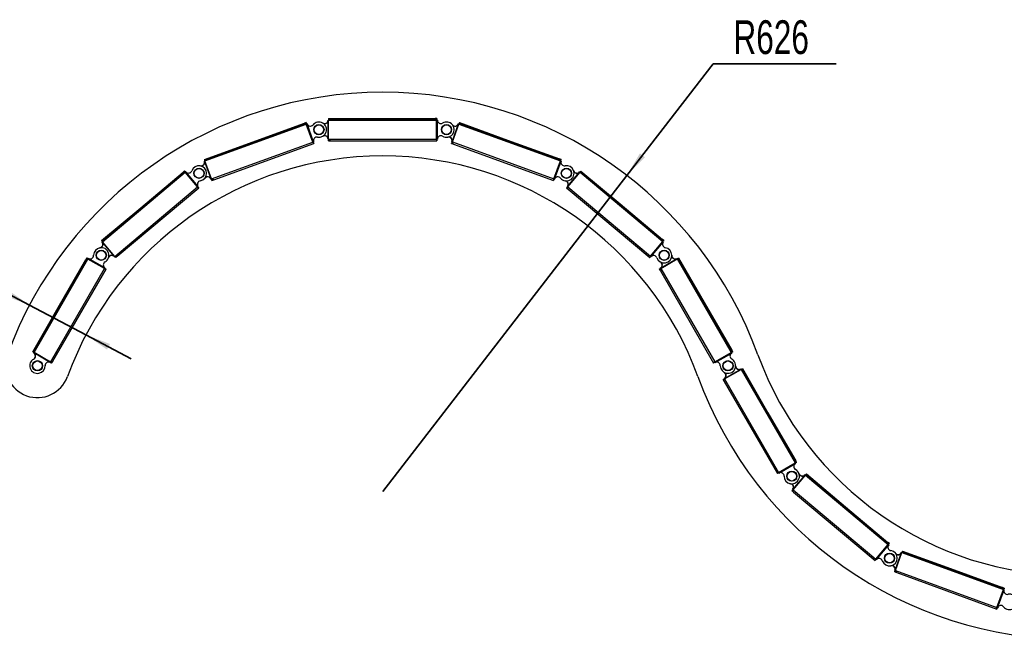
# Model space of a CAD drawing. Header units: millimetres. Extents: x 5 to 415, y 2 to 292.
# Tile 2 of 82: x 74 to 151, y 62 to 110. Entities that reach past the tile are written whole.
import ezdxf

# ---------------------------------------------------------------- set-up
doc = ezdxf.new("R2010")
doc.units = ezdxf.units.MM
doc.layers.add('CONTORNI', color=7, linetype='Continuous', lineweight=35)
doc.styles.add('SLDTEXTSTYLE1', font='TXT', dxfattribs={"width": 0.7})
doc.dimstyles.new('SLDDIMSTYLE1', dxfattribs={"dimtxt": 3.351389, "dimasz": 2, "dimexe": 0, "dimexo": 0.0625, "dimgap": 0.837847, "dimtad": 1, "dimdec": 1, "dimlfac": 20, "dimrnd": 1e-09, "dimzin": 12, "dimdsep": 46, "dimtxsty": 'SLDTEXTSTYLE1', "dimsah": 1, "dimcen": 0.09, "dimadec": 0, "dimazin": 3, "dimtfac": 1, "dimtdec": 1, "dimtmove": 0, "dimatfit": 0, "dimfxl": 0, "dimfrac": 2, "dimtolj": 1, "dimtzin": 12, "dimarcsym": 0})
doc.dimstyles.new('SLDDIMSTYLE2', dxfattribs={"dimtxt": 3.351389, "dimasz": 2, "dimexe": 0, "dimexo": 0.0625, "dimgap": 0.837847, "dimtad": 0, "dimtih": 1, "dimtoh": 1, "dimdec": 1, "dimlfac": 20, "dimrnd": 1e-09, "dimzin": 12, "dimdsep": 46, "dimtxsty": 'SLDTEXTSTYLE1', "dimsah": 1, "dimcen": 0, "dimadec": 0, "dimazin": 3, "dimtfac": 1, "dimtdec": 1, "dimtofl": 0, "dimtmove": 0, "dimatfit": 3, "dimfxl": 0, "dimfrac": 2, "dimtolj": 1, "dimtzin": 12, "dimarcsym": 0})

# ---------------------------------------------------------------- blocks, each defined once
blk = doc.blocks.new('_D_2')
at = {"layer": 'CONTORNI', "color": 7}
for p, q in [((74.894, 87.759), (71.357, 89.627)), ((74.894, 87.759), (79.316, 85.425)), ((79.316, 85.425), (82.853, 83.558))]:
    blk.add_line(p, q, dxfattribs=at)
for points in [[(74.894, 87.759), (73.242, 88.914), (73.009, 88.472)], [(79.316, 85.425), (80.968, 84.27), (81.201, 84.712)]]:
    blk.add_solid(points, dxfattribs=at)
at = {"layer": 'CONTORNI', "color": 7, "insert": (69.954, 94.224), "char_height": 2.6458, "attachment_point": 1, "rotation": 332.16903, "style": 'SLDTEXTSTYLE1'}
blk.add_mtext('100', dxfattribs=at)
blk = doc.blocks.new('_D_3')
at = {"layer": 'CONTORNI', "color": 7}
for p, q in [((121.709, 97.916), (128.473, 106.671)), ((128.473, 106.671), (138.106, 106.671)), ((102.574, 73.146), (121.709, 97.916))]:
    blk.add_line(p, q, dxfattribs=at)
blk.add_solid([(121.709, 97.916), (123.13, 99.346), (122.734, 99.652)], dxfattribs=at)
at = {"layer": 'CONTORNI', "color": 7, "insert": (130.06, 110.082), "char_height": 2.6458, "attachment_point": 1, "style": 'SLDTEXTSTYLE1'}
blk.add_mtext('R626', dxfattribs=at)

msp = doc.modelspace()

# ---------------------------------------------------------------- linework, layer by layer
at = {"color": 7, "linetype": 'Continuous', "lineweight": 25}
for p, q in [((88.6379, 99.0556), (96.5863, 101.9479)), ((92.3557, 100.5362), (96.4325, 102.0197)), ((92.3763, 100.4798), (96.453, 101.9633)), ((96.5734, 102.0709), (96.4325, 102.0197)), ((96.453, 101.9633), (96.4325, 102.0197)), ((96.5939, 102.0146), (96.5579, 102.0015)), ((96.5734, 102.0709), (96.5939, 102.0146)), ((96.6426, 101.9684), (96.5863, 101.9479)), ((97.0992, 100.5383), (96.5863, 101.9479)), ((97.1556, 100.5589), (96.6426, 101.9684)), ((98.2915, 102.2591), (98.3078, 102.2591)), ((98.2915, 102.1613), (98.2915, 102.2591)), ((98.3076, 102.2591), (98.3076, 102.249)), ((98.3376, 102.2591), (98.3076, 102.2591)), ((98.3076, 100.7692), (98.3076, 102.249)), ((98.3215, 102.2591), (98.3435, 102.2966)), ((98.3376, 102.3791), (98.3376, 102.3191)), ((98.3376, 102.3791), (102.3376, 102.3791)), ((98.3376, 102.3191), (102.3376, 102.3191)), ((98.3376, 102.2591), (106.7958, 102.2591)), ((98.3376, 100.7591), (98.3376, 102.2591)), ((102.3376, 102.3791), (102.3376, 102.3191)), ((102.3376, 102.3791), (106.6758, 102.3791)), ((102.3376, 102.3191), (106.6758, 102.3191)), ((106.6758, 102.3191), (106.6758, 102.3791)), ((106.8258, 102.3791), (106.6758, 102.3791)), ((106.8258, 102.3191), (106.7875, 102.3191)), ((106.7958, 100.7591), (106.7958, 102.2591)), ((106.8558, 102.2591), (106.7958, 102.2591)), ((106.8258, 102.3791), (106.8258, 102.3191)), ((106.8558, 100.7591), (106.8558, 102.2591)), ((108.0103, 100.5628), (108.5164, 101.9535)), ((108.0351, 100.5431), (108.548, 101.9527)), ((108.4713, 101.8765), (108.5047, 101.9684)), ((108.5047, 101.9684), (108.52, 101.9629)), ((108.5198, 101.9629), (108.5164, 101.9535)), ((108.548, 101.9527), (108.5198, 101.9629)), ((108.5329, 101.9582), (108.5664, 101.9859)), ((108.548, 101.9527), (116.4964, 99.0604)), ((108.589, 102.0655), (108.5685, 102.0091)), ((108.5685, 102.0091), (112.3274, 100.6413)), ((108.589, 102.0655), (112.3479, 100.6977)), ((88.5969, 99.1684), (92.3557, 100.5362)), ((88.6174, 99.112), (92.3763, 100.4798)), ((89.1508, 97.6461), (97.0992, 100.5383)), ((89.3328, 97.5846), (97.1684, 100.4358)), ((92.3557, 100.5362), (92.3763, 100.4798)), ((97.0992, 100.5383), (97.1556, 100.5589)), ((97.1479, 100.4922), (97.1684, 100.4358)), ((98.2915, 100.7591), (98.2915, 100.8569)), ((98.3076, 100.7591), (98.2915, 100.7591)), ((98.3076, 100.7692), (98.3076, 100.7591)), ((98.3076, 100.7591), (98.3376, 100.7591)), ((98.3215, 100.6391), (98.3215, 100.6991)), ((98.3215, 100.6991), (98.3376, 100.6991)), ((98.3215, 100.6391), (98.3376, 100.6391)), ((98.3376, 100.7591), (106.7958, 100.7591)), ((98.3376, 100.6991), (98.3376, 100.6391)), ((98.3376, 100.6391), (98.4876, 100.6391)), ((98.4876, 100.6391), (106.8258, 100.6391)), ((106.7958, 100.7591), (106.8558, 100.7591)), ((106.8258, 100.6991), (106.8258, 100.6391)), ((107.9789, 100.4358), (107.9995, 100.4922)), ((107.9789, 100.4358), (107.994, 100.4303)), ((107.9918, 100.5589), (108.0252, 100.6508)), ((108.0069, 100.5534), (107.9918, 100.5589)), ((108.0146, 100.4867), (107.994, 100.4303)), ((107.994, 100.4303), (108.135, 100.379)), ((107.9995, 100.4922), (108.0146, 100.4867)), ((108.0103, 100.5628), (108.0069, 100.5534)), ((108.0069, 100.5534), (108.0351, 100.5431)), ((108.0351, 100.5431), (115.9834, 97.6508)), ((108.135, 100.379), (115.9706, 97.5278)), ((112.3479, 100.6977), (112.3274, 100.6413)), ((112.3274, 100.6413), (116.4041, 99.1578)), ((112.3479, 100.6977), (116.4246, 99.2142)), ((88.5946, 99.0399), (88.6099, 99.0455)), ((88.628, 98.948), (88.5946, 99.0399)), ((88.5969, 99.1684), (88.6174, 99.112)), ((88.6379, 99.0556), (88.6097, 99.0454)), ((88.6097, 99.0454), (88.6132, 99.0359)), ((89.1192, 97.6453), (88.6132, 99.0359)), ((88.6228, 99.0501), (88.6307, 99.0929)), ((89.1508, 97.6461), (88.6379, 99.0556)), ((115.9834, 97.6508), (116.4964, 99.0604)), ((116.0398, 97.6303), (116.5527, 99.0399)), ((116.4041, 99.1578), (116.4246, 99.2142)), ((116.5656, 99.1629), (116.4246, 99.2142)), ((116.5527, 99.0399), (116.4964, 99.0604)), ((116.5451, 99.1065), (116.509, 99.1196)), ((116.5656, 99.1629), (116.5451, 99.1065)), ((80.6183, 92.7285), (87.0985, 98.1643)), ((83.6058, 95.3911), (86.9295, 98.1791)), ((83.6444, 95.3451), (86.968, 98.1332)), ((87.0444, 98.2755), (86.9295, 98.1791)), ((86.968, 98.1332), (86.9295, 98.1791)), ((87.0444, 98.2755), (87.083, 98.2296)), ((87.083, 98.2296), (87.0536, 98.2049)), ((87.1445, 98.2029), (87.0985, 98.1643)), ((88.0626, 97.0151), (87.0985, 98.1643)), ((88.1085, 97.0537), (87.1445, 98.2029)), ((117.0576, 97.0511), (118.0087, 98.1848)), ((117.0741, 97.0241), (118.0381, 98.1733)), ((117.94, 98.128), (118.0028, 98.2029)), ((118.0028, 98.2029), (118.0153, 98.1924)), ((118.0151, 98.1926), (118.0087, 98.1848)), ((118.0381, 98.1733), (118.0151, 98.1926)), ((118.0258, 98.1836), (118.0668, 98.1982)), ((118.0381, 98.1733), (124.5183, 92.7374)), ((118.1153, 98.2652), (118.0767, 98.2192)), ((118.0767, 98.2192), (121.1413, 95.6486)), ((118.1153, 98.2652), (121.1798, 95.6945)), ((89.1075, 97.6303), (89.0741, 97.7222)), ((89.123, 97.6359), (89.1075, 97.6303)), ((89.1192, 97.6453), (89.1226, 97.6358)), ((89.1226, 97.6358), (89.1508, 97.6461)), ((89.1562, 97.5842), (89.1713, 97.5897)), ((89.1768, 97.5278), (89.1562, 97.5842)), ((89.1713, 97.5897), (89.1919, 97.5333)), ((89.1768, 97.5278), (89.1919, 97.5333)), ((89.1919, 97.5333), (89.3328, 97.5846)), ((115.9911, 97.5842), (115.9706, 97.5278)), ((115.9834, 97.6508), (116.0398, 97.6303)), ((81.5824, 91.5792), (88.0626, 97.0151)), ((81.7744, 91.5837), (88.1627, 96.9425)), ((88.0626, 97.0151), (88.1085, 97.0537)), ((88.1241, 96.9884), (88.1627, 96.9425)), ((116.9847, 96.9425), (117.0232, 96.9884)), ((116.9847, 96.9425), (116.997, 96.9321)), ((117.0356, 96.9781), (116.997, 96.9321)), ((116.997, 96.9321), (117.1119, 96.8357)), ((117.0232, 96.9884), (117.0356, 96.9781)), ((117.0388, 97.0537), (117.1017, 97.1286)), ((117.0511, 97.0433), (117.0388, 97.0537)), ((117.0576, 97.0511), (117.0511, 97.0433)), ((117.0511, 97.0433), (117.0741, 97.0241)), ((117.0741, 97.0241), (123.5543, 91.5882)), ((117.1119, 96.8357), (123.5002, 91.477)), ((121.1798, 95.6945), (121.1413, 95.6486)), ((121.1798, 95.6945), (124.5035, 92.9065)), ((80.5412, 92.8204), (83.6058, 95.3911)), ((80.5798, 92.7744), (83.6444, 95.3451)), ((83.6058, 95.3911), (83.6444, 95.3451)), ((121.1413, 95.6486), (124.465, 92.8605)), ((80.5412, 92.8204), (80.5798, 92.7744)), ((80.583, 92.6988), (80.5955, 92.7093)), ((80.6459, 92.6239), (80.583, 92.6988)), ((80.6183, 92.7285), (80.5954, 92.7092)), ((80.5954, 92.7092), (80.6018, 92.7015)), ((80.606, 92.7181), (80.5988, 92.761)), ((81.5529, 91.5677), (80.6018, 92.7015)), ((81.5824, 91.5792), (80.6183, 92.7285)), ((123.5543, 91.5882), (124.5183, 92.7374)), ((123.6003, 91.5496), (124.5643, 92.6988)), ((124.465, 92.8605), (124.5035, 92.9065)), ((124.6184, 92.8101), (124.505, 92.9052)), ((124.5643, 92.6988), (124.5183, 92.7374)), ((124.5799, 92.7641), (124.5505, 92.7887)), ((124.6184, 92.8101), (124.5799, 92.7641)), ((75.2458, 84.0404), (79.4766, 91.3645)), ((77.1427, 87.5641), (79.3126, 91.3206)), ((77.1946, 87.5341), (79.3646, 91.2906)), ((79.3877, 91.4505), (79.3126, 91.3206)), ((79.3646, 91.2906), (79.3126, 91.3206)), ((79.3877, 91.4505), (79.4396, 91.4205)), ((79.4396, 91.4205), (79.4204, 91.3873)), ((79.5066, 91.4165), (79.4766, 91.3645)), ((80.7754, 90.6142), (79.4766, 91.3645)), ((80.8054, 90.6662), (79.5066, 91.4165)), ((81.5471, 91.5496), (81.4842, 91.6246)), ((81.5596, 91.5602), (81.5471, 91.5496)), ((81.5529, 91.5677), (81.5594, 91.56)), ((81.5594, 91.56), (81.5824, 91.5792)), ((81.6086, 91.5229), (81.6209, 91.5333)), ((81.6472, 91.477), (81.6086, 91.5229)), ((81.6209, 91.5333), (81.6595, 91.4873)), ((81.6472, 91.477), (81.6595, 91.4873)), ((81.6595, 91.4873), (81.7744, 91.5837)), ((123.5387, 91.5229), (123.5002, 91.477)), ((123.5543, 91.5882), (123.6003, 91.5496)), ((124.3587, 90.6573), (125.6401, 91.3975)), ((124.3649, 90.6263), (125.6638, 91.3766)), ((125.5561, 91.3675), (125.6408, 91.4165)), ((125.6488, 91.4025), (125.6401, 91.3975)), ((125.6408, 91.4165), (125.6489, 91.4023)), ((125.6638, 91.3766), (125.6488, 91.4025)), ((125.6558, 91.3905), (125.6993, 91.3902)), ((125.6638, 91.3766), (129.8946, 84.0525)), ((125.7677, 91.4366), (125.7158, 91.4066)), ((125.7158, 91.4066), (127.7166, 87.9429)), ((125.7677, 91.4366), (127.7685, 87.9729)), ((76.5447, 83.2901), (80.7754, 90.6142)), ((76.7236, 83.36), (80.8944, 90.5802)), ((80.7754, 90.6142), (80.8054, 90.6662)), ((80.8424, 90.6102), (80.8944, 90.5802)), ((124.253, 90.5802), (124.3049, 90.6102)), ((124.253, 90.5802), (124.261, 90.5662)), ((124.313, 90.5963), (124.261, 90.5662)), ((124.261, 90.5662), (124.3361, 90.4364)), ((124.3049, 90.6102), (124.313, 90.5963)), ((124.3361, 90.4364), (128.5068, 83.2162)), ((124.3419, 90.6662), (124.4266, 90.7151)), ((124.3499, 90.6522), (124.3419, 90.6662)), ((124.3587, 90.6573), (124.3499, 90.6522)), ((124.3499, 90.6522), (124.3649, 90.6263)), ((124.3649, 90.6263), (128.5957, 83.3022)), ((127.7685, 87.9729), (127.7166, 87.9429)), ((127.7685, 87.9729), (129.9385, 84.2164)), ((75.1419, 84.1004), (77.1427, 87.5641)), ((75.1938, 84.0704), (77.1946, 87.5341)), ((77.1427, 87.5641), (77.1946, 87.5341)), ((127.7166, 87.9429), (129.8865, 84.1864)), ((129.8865, 84.1864), (129.9385, 84.2164)), ((130.0135, 84.0865), (129.9385, 84.2164)), ((75.1419, 84.1004), (75.1938, 84.0704)), ((75.2378, 84.0265), (75.2163, 84.0643)), ((75.2228, 84.0005), (75.2309, 84.0146)), ((75.3074, 83.9516), (75.2228, 84.0005)), ((75.2458, 84.0404), (75.2308, 84.0144)), ((75.2308, 84.0144), (75.2395, 84.0094)), ((76.5209, 83.2692), (75.2395, 84.0094)), ((76.5447, 83.2901), (75.2458, 84.0404)), ((76.6486, 83.2301), (76.7236, 83.36)), ((128.5957, 83.3022), (129.8946, 84.0525)), ((128.6257, 83.2502), (129.9246, 84.0005)), ((129.9246, 84.0005), (129.8946, 84.0525)), ((129.9615, 84.0565), (129.9424, 84.0897)), ((130.0135, 84.0865), (129.9615, 84.0565)), ((76.5216, 83.2502), (76.4369, 83.2991)), ((76.5209, 83.2692), (76.5297, 83.2641)), ((76.5298, 83.2644), (76.5216, 83.2502)), ((76.5297, 83.2641), (76.5447, 83.2901)), ((76.5886, 83.2462), (76.5966, 83.2601)), ((76.6405, 83.2162), (76.5886, 83.2462)), ((76.5966, 83.2601), (76.6486, 83.2301)), ((76.6405, 83.2162), (76.6486, 83.2301)), ((128.5588, 83.2462), (128.5068, 83.2162)), ((128.5957, 83.3022), (128.6257, 83.2502)), ((129.3606, 81.9982), (130.642, 82.7384)), ((129.3669, 81.9671), (130.6658, 82.7174)), ((130.558, 82.7084), (130.6427, 82.7573)), ((130.6508, 82.7434), (130.642, 82.7384)), ((130.6427, 82.7573), (130.6509, 82.7432)), ((130.6658, 82.7174), (130.6508, 82.7434)), ((130.6577, 82.7314), (130.7012, 82.731)), ((130.6658, 82.7174), (134.8965, 75.3933)), ((130.7697, 82.7775), (130.7177, 82.7474)), ((130.7177, 82.7474), (132.7185, 79.2838)), ((130.7697, 82.7775), (132.7705, 79.3138)), ((129.255, 81.921), (129.3069, 81.951)), ((129.255, 81.921), (129.263, 81.9071)), ((129.3149, 81.9371), (129.263, 81.9071)), ((129.263, 81.9071), (129.338, 81.7772)), ((129.3069, 81.951), (129.3149, 81.9371)), ((129.3439, 82.007), (129.4286, 82.056)), ((129.3519, 81.9931), (129.3439, 82.007)), ((129.3606, 81.9982), (129.3519, 81.9931)), ((129.3519, 81.9931), (129.3669, 81.9671)), ((129.3669, 81.9671), (133.5977, 74.6431)), ((129.338, 81.7772), (133.5088, 74.5571)), ((132.7705, 79.3138), (132.7185, 79.2838)), ((132.7185, 79.2838), (134.8885, 75.5273)), ((132.7705, 79.3138), (134.9404, 75.5573)), ((133.5977, 74.6431), (134.8965, 75.3933)), ((133.6277, 74.5911), (134.9266, 75.3414)), ((134.8885, 75.5273), (134.9404, 75.5573)), ((134.9266, 75.3414), (134.8965, 75.3933)), ((135.0155, 75.4274), (134.9414, 75.5556)), ((134.9635, 75.3974), (134.9443, 75.4306)), ((135.0155, 75.4274), (134.9635, 75.3974)), ((133.5607, 74.5871), (133.5088, 74.5571)), ((133.5977, 74.6431), (133.6277, 74.5911)), ((134.7229, 73.3061), (135.674, 74.4399)), ((134.7394, 73.2791), (135.7035, 74.4283)), ((135.6053, 74.383), (135.6682, 74.4579)), ((135.6682, 74.4579), (135.6806, 74.4474)), ((135.6805, 74.4476), (135.674, 74.4399)), ((135.7035, 74.4283), (135.6805, 74.4476)), ((135.6911, 74.4386), (135.7321, 74.4532)), ((135.7035, 74.4283), (142.1837, 68.9924)), ((135.7806, 74.5202), (135.742, 74.4743)), ((135.742, 74.4743), (138.8066, 71.9036)), ((135.7806, 74.5202), (138.8451, 71.9496)), ((134.7041, 73.3087), (134.767, 73.3836)), ((134.65, 73.1975), (134.6886, 73.2435)), ((134.65, 73.1975), (134.6623, 73.1872)), ((134.7009, 73.2331), (134.6623, 73.1872)), ((134.6623, 73.1872), (134.7772, 73.0908)), ((134.6886, 73.2435), (134.7009, 73.2331)), ((134.7165, 73.2984), (134.7041, 73.3087)), ((134.7229, 73.3061), (134.7165, 73.2984)), ((134.7165, 73.2984), (134.7394, 73.2791)), ((134.7394, 73.2791), (141.2196, 67.8432)), ((134.7772, 73.0908), (141.1655, 67.732)), ((138.8451, 71.9496), (138.8066, 71.9036)), ((138.8066, 71.9036), (142.1303, 69.1155)), ((138.8451, 71.9496), (142.1688, 69.1615)), ((141.2196, 67.8432), (142.1837, 68.9924)), ((141.2656, 67.8047), (142.2296, 68.9539)), ((142.1303, 69.1155), (142.1688, 69.1615)), ((142.2838, 69.0651), (142.1688, 69.1615)), ((142.2296, 68.9539), (142.1837, 68.9924)), ((142.2452, 69.0191), (142.2158, 69.0438)), ((142.2838, 69.0651), (142.2452, 69.0191)), ((142.7343, 66.9716), (143.2403, 68.3623)), ((142.759, 66.9519), (143.2719, 68.3615)), ((143.1952, 68.2853), (143.2286, 68.3773)), ((143.2286, 68.3773), (143.244, 68.3717)), ((143.2437, 68.3718), (143.2403, 68.3623)), ((143.2719, 68.3615), (143.2437, 68.3718)), ((143.2568, 68.367), (143.2903, 68.3947)), ((143.2719, 68.3615), (151.2203, 65.4692)), ((143.313, 68.4743), (143.2924, 68.4179)), ((143.2924, 68.4179), (147.0513, 67.0501)), ((143.313, 68.4743), (147.0718, 67.1065)), ((141.2041, 67.778), (141.1655, 67.732)), ((141.2196, 67.8432), (141.2656, 67.8047)), ((142.7029, 66.8446), (142.7234, 66.901)), ((142.7029, 66.8446), (142.718, 66.8392)), ((142.7157, 66.9677), (142.7492, 67.0596)), ((142.7311, 66.9621), (142.7157, 66.9677)), ((142.7385, 66.8955), (142.718, 66.8392)), ((142.718, 66.8392), (142.8589, 66.7879)), ((142.7234, 66.901), (142.7385, 66.8955)), ((142.7343, 66.9716), (142.7308, 66.9622)), ((142.7308, 66.9622), (142.759, 66.9519)), ((142.759, 66.9519), (150.7074, 64.0596)), ((142.8589, 66.7879), (150.6945, 63.9366)), ((147.0718, 67.1065), (147.0513, 67.0501)), ((147.0513, 67.0501), (151.128, 65.5666)), ((147.0718, 67.1065), (151.1485, 65.623)), ((151.128, 65.5666), (151.1485, 65.623)), ((151.2895, 65.5717), (151.1485, 65.623)), ((150.7074, 64.0596), (151.2203, 65.4692)), ((150.7637, 64.0391), (151.2767, 65.4487)), ((151.2767, 65.4487), (151.2203, 65.4692)), ((151.269, 65.5153), (151.233, 65.5284)), ((151.2895, 65.5717), (151.269, 65.5153)), ((150.7074, 64.0596), (150.7637, 64.0391)), ((150.715, 63.993), (150.6945, 63.9366))]:
    msp.add_line(p, q, dxfattribs=at)
for centre, radius in [((97.5737, 101.5091), 0.4), ((97.5737, 101.5091), 0.375), ((107.5737, 101.5091), 0.4), ((107.5737, 101.5091), 0.375), ((88.1765, 98.0896), 0.4), ((88.1765, 98.0896), 0.375), ((116.9709, 98.0896), 0.4), ((116.9709, 98.0896), 0.375), ((80.5151, 91.6629), 0.4), ((80.5151, 91.6629), 0.375), ((124.6323, 91.6629), 0.4), ((124.6323, 91.6629), 0.375), ((75.5131, 83.0038), 0.4), ((75.5131, 83.0038), 0.375), ((129.6342, 83.0038), 0.4), ((129.6342, 83.0038), 0.375), ((134.6362, 74.3447), 0.4), ((134.6362, 74.3447), 0.375), ((142.2976, 67.9179), 0.4), ((142.2976, 67.9179), 0.375)]:
    msp.add_circle(centre, radius, dxfattribs=at)
for centre, radius, start, end in [((102.5737, 73.1465), 31.3, 20.015096, 159.984904), ((96.8994, 102.0668), 0.275, 200.96194, 320.403709), ((97.5737, 101.5091), 0.6, 259.587665, 140.403709), ((98.0166, 102.2638), 0.275, 239.591978, 359.033747), ((98.0326, 102.2541), 0.275, 238.362976, 358.950833), ((107.1308, 102.2638), 0.275, 180.966253, 300.408022), ((107.5737, 101.5091), 0.6, 239.591978, 120.408022), ((108.2479, 102.0668), 0.275, 219.596291, 339.03806), ((108.2597, 102.0522), 0.275, 218.367289, 338.955146), ((97.4155, 100.6485), 0.275, 79.587665, 199.029434), ((98.0166, 100.7545), 0.275, 0.966253, 120.408022), ((98.0326, 100.7642), 0.275, 1.049167, 121.637024), ((107.1308, 100.7545), 0.275, 59.591978, 179.033747), ((107.7318, 100.6485), 0.275, 340.970566, 100.412335), ((107.7502, 100.6521), 0.275, 341.05348, 101.641337), ((102.5737, 73.1465), 26.3, 20.015096, 159.984904), ((88.3346, 98.9502), 0.275, 259.587665, 19.029434), ((88.3531, 98.9466), 0.275, 258.358663, 18.94652), ((116.8127, 98.9502), 0.275, 160.970566, 280.412335), ((87.3522, 98.3832), 0.275, 220.957627, 340.399396), ((88.1765, 98.0896), 0.6, 279.583352, 160.399396), ((116.9709, 98.0896), 0.6, 219.596291, 100.412335), ((117.7952, 98.3832), 0.275, 199.600604, 319.042373), ((117.8013, 98.3654), 0.275, 198.371602, 318.959459), ((88.3222, 97.2268), 0.275, 99.583352, 219.025121), ((88.8507, 97.5319), 0.275, 20.96194, 140.403709), ((88.8625, 97.5465), 0.275, 21.044854, 141.632711), ((116.2966, 97.5319), 0.275, 39.596291, 159.03806), ((116.8252, 97.2268), 0.275, 320.974879, 80.416648), ((116.8437, 97.2239), 0.275, 321.057793, 81.64565), ((80.3694, 92.5257), 0.275, 279.583352, 39.025121), ((80.3879, 92.5286), 0.275, 278.35435, 38.942207), ((124.7779, 92.5257), 0.275, 140.974879, 260.416648), ((80.5151, 91.6629), 0.6, 299.579039, 180.395083), ((124.6323, 91.6629), 0.6, 199.600604, 80.416648), ((79.6401, 91.6569), 0.275, 240.953314, 0.395083), ((80.947, 90.9019), 0.275, 119.579039, 239.020808), ((81.3394, 91.3694), 0.275, 40.957627, 160.399396), ((81.3455, 91.3871), 0.275, 41.040541, 161.628398), ((123.808, 91.3694), 0.275, 19.600604, 139.042373), ((124.2003, 90.9019), 0.275, 300.979192, 60.420961), ((124.2168, 90.8928), 0.275, 301.062106, 61.649963), ((125.5069, 91.6381), 0.275, 178.375915, 298.963772), ((125.5072, 91.6569), 0.275, 179.604917, 299.046686), ((75.5131, 83.0038), 2.5, 159.984904, 339.984904), ((75.5131, 83.0038), 0.6, 118.350037, 1.624085), ((75.0812, 83.7647), 0.275, 299.579039, 59.020808), ((75.0976, 83.7738), 0.275, 298.350037, 58.937894), ((129.6342, 83.0038), 0.6, 179.604917, 60.420961), ((130.0661, 83.7647), 0.275, 120.979192, 240.420961), ((156.6948, 92.8611), 26.3, 200.015096, 339.984904), ((76.3878, 83.0286), 0.275, 61.036228, 181.624085), ((76.3881, 83.0098), 0.275, 60.953314, 180.395083), ((128.7592, 83.0098), 0.275, 359.604917, 119.046686), ((130.5089, 82.979), 0.275, 178.375915, 298.963772), ((130.5092, 82.9977), 0.275, 179.604917, 299.046686), ((156.6948, 92.8611), 31.3, 200.015096, 339.984904), ((129.2023, 82.2428), 0.275, 300.979192, 60.420961), ((129.2187, 82.2337), 0.275, 301.062106, 61.649963), ((134.6362, 74.3447), 0.6, 179.604917, 60.420961), ((135.0681, 75.1056), 0.275, 120.979192, 240.420961), ((133.7612, 74.3507), 0.275, 359.604917, 119.046686), ((135.4605, 74.6382), 0.275, 199.600604, 319.042373), ((135.4666, 74.6204), 0.275, 198.371602, 318.959459), ((134.4905, 73.4819), 0.275, 320.974879, 80.416648), ((134.509, 73.4789), 0.275, 321.057793, 81.64565), ((142.4433, 68.7807), 0.275, 140.974879, 260.416648), ((142.2976, 67.9179), 0.6, 199.600604, 80.416648), ((142.9718, 68.4756), 0.275, 219.596291, 339.03806), ((142.9836, 68.461), 0.275, 218.367289, 338.955146), ((141.4733, 67.6244), 0.275, 19.600604, 139.042373), ((142.4557, 67.0573), 0.275, 340.970566, 100.412335), ((142.4742, 67.0609), 0.275, 341.05348, 101.641337), ((151.6948, 64.4984), 0.6, 219.596291, 100.412335), ((151.5366, 65.359), 0.275, 160.970566, 280.412335), ((151.0205, 63.9407), 0.275, 39.596291, 159.03806)]:
    msp.add_arc(centre, radius, start, end, dxfattribs=at)
for points, knots in [([(96.6144, 101.9582), (96.6014, 101.9699), (96.5754, 101.9933), (96.5287, 102.0179), (96.4791, 102.0304), (96.4484, 102.0233), (96.4325, 102.0197)], [0, 0, 0, 0, 0.2453754, 0.4909149, 0.7364551, 1, 1, 1, 1]), ([(96.5863, 101.9479), (96.5731, 101.9538), (96.5467, 101.9657), (96.5014, 101.9733), (96.47, 101.9692), (96.4546, 101.9638), (96.453, 101.9633)], [0, 0, 0, 0, 0.3201967, 0.6410914, 0.961986, 1, 1, 1, 1]), ([(96.6144, 101.9582), (96.6102, 101.9643), (96.6017, 101.9765), (96.5943, 101.9938), (96.5912, 102.0072), (96.592, 102.0133), (96.5935, 102.0143), (96.5939, 102.0146)], [0, 0, 0, 0, 0.2289275, 0.457855, 0.686699, 0.9155428, 1, 1, 1, 1]), ([(98.3376, 102.3191), (98.3389, 102.3184), (98.3415, 102.3169), (98.3441, 102.3051), (98.344, 102.2881), (98.3413, 102.2716), (98.3384, 102.2618), (98.3376, 102.2591)], [0, 0, 0, 0, 0.2289275, 0.457855, 0.686699, 0.9155428, 1, 1, 1, 1]), ([(106.8258, 102.2591), (106.8176, 102.2745), (106.8011, 102.3054), (106.7657, 102.3446), (106.7233, 102.3732), (106.692, 102.3771), (106.6758, 102.3791)], [0, 0, 0, 0, 0.2453754, 0.4909149, 0.7364551, 1, 1, 1, 1]), ([(106.7958, 102.2591), (106.7855, 102.2692), (106.7647, 102.2893), (106.7248, 102.312), (106.6939, 102.3189), (106.6776, 102.3191), (106.6758, 102.3191)], [0, 0, 0, 0, 0.32019668, 0.6410914, 0.96198601, 1, 1, 1, 1]), ([(106.8258, 102.2591), (106.8239, 102.2663), (106.8201, 102.2807), (106.8191, 102.2995), (106.8207, 102.3131), (106.8236, 102.3186), (106.8253, 102.319), (106.8258, 102.3191)], [0, 0, 0, 0, 0.2289275, 0.457855, 0.686699, 0.9155428, 1, 1, 1, 1]), ([(108.5685, 102.0091), (108.5695, 102.0079), (108.5714, 102.0056), (108.5698, 101.9937), (108.5639, 101.9777), (108.5557, 101.9631), (108.5497, 101.9549), (108.548, 101.9527)], [0, 0, 0, 0, 0.2289275, 0.457855, 0.686699, 0.9155428, 1, 1, 1, 1]), ([(97.0992, 100.5383), (97.1025, 100.5249), (97.109, 100.4981), (97.1254, 100.4653), (97.1432, 100.4429), (97.1583, 100.434), (97.1657, 100.4354), (97.1684, 100.4358)], [0, 0, 0, 0, 0.21829734, 0.43660611, 0.65491491, 0.8732236, 1, 1, 1, 1]), ([(97.1274, 100.5486), (97.128, 100.5412), (97.1294, 100.5264), (97.1348, 100.5083), (97.141, 100.4961), (97.1456, 100.4919), (97.1474, 100.4922), (97.1479, 100.4922)], [0, 0, 0, 0, 0.2289275, 0.457855, 0.686699, 0.9155428, 1, 1, 1, 1]), ([(98.3215, 100.7591), (98.3234, 100.7519), (98.3273, 100.7375), (98.3283, 100.7187), (98.3266, 100.7051), (98.3238, 100.6996), (98.322, 100.6992), (98.3215, 100.6991)], [0, 0, 0, 0, 0.2289275, 0.457855, 0.686699, 0.9155428, 1, 1, 1, 1]), ([(98.4876, 100.6391), (98.4725, 100.6409), (98.4424, 100.6443), (98.4007, 100.6711), (98.3637, 100.7105), (98.3465, 100.7425), (98.3376, 100.7591)], [0, 0, 0, 0, 0.2453754, 0.4909149, 0.7364551, 1, 1, 1, 1]), ([(98.3376, 100.6991), (98.3389, 100.6999), (98.3415, 100.7014), (98.3441, 100.7131), (98.344, 100.7301), (98.3413, 100.7467), (98.3384, 100.7565), (98.3376, 100.7591)], [0, 0, 0, 0, 0.2289275, 0.457855, 0.686699, 0.9155428, 1, 1, 1, 1]), ([(98.3376, 100.6391), (98.3423, 100.6405), (98.3517, 100.6432), (98.3629, 100.6649), (98.3694, 100.6876), (98.3696, 100.704), (98.3696, 100.7074)], [0, 0, 0, 0, 0.3061691, 0.6123543, 0.9185396, 1, 1, 1, 1]), ([(106.7958, 100.7591), (106.7943, 100.7454), (106.7913, 100.718), (106.7955, 100.6816), (106.8046, 100.6544), (106.8158, 100.6409), (106.8231, 100.6396), (106.8258, 100.6391)], [0, 0, 0, 0, 0.2182973, 0.4366061, 0.6549149, 0.8732236, 1, 1, 1, 1]), ([(106.8258, 100.7591), (106.8239, 100.7519), (106.8201, 100.7375), (106.8191, 100.7187), (106.8207, 100.7051), (106.8236, 100.6996), (106.8253, 100.6992), (106.8258, 100.6991)], [0, 0, 0, 0, 0.2289275, 0.457855, 0.686699, 0.9155428, 1, 1, 1, 1]), ([(107.994, 100.4303), (107.9989, 100.43), (108.0087, 100.4293), (108.0267, 100.4459), (108.0406, 100.465), (108.0463, 100.4804), (108.0475, 100.4836)], [0, 0, 0, 0, 0.3061691, 0.6123543, 0.9185396, 1, 1, 1, 1]), ([(108.02, 100.5486), (108.0193, 100.5412), (108.018, 100.5264), (108.0125, 100.5083), (108.0063, 100.4961), (108.0018, 100.4919), (107.9999, 100.4922), (107.9995, 100.4922)], [0, 0, 0, 0, 0.2289275, 0.457855, 0.686699, 0.9155428, 1, 1, 1, 1]), ([(108.0146, 100.4867), (108.0161, 100.487), (108.019, 100.4875), (108.0254, 100.4977), (108.0312, 100.5137), (108.0343, 100.5301), (108.0349, 100.5404), (108.0351, 100.5431)], [0, 0, 0, 0, 0.2289275, 0.457855, 0.686699, 0.9155428, 1, 1, 1, 1]), ([(108.135, 100.379), (108.1214, 100.3858), (108.0943, 100.3994), (108.0643, 100.4388), (108.043, 100.4885), (108.0378, 100.5245), (108.0351, 100.5431)], [0, 0, 0, 0, 0.2453754, 0.4909149, 0.7364551, 1, 1, 1, 1]), ([(88.6174, 99.112), (88.6189, 99.1118), (88.6218, 99.1112), (88.6282, 99.1011), (88.634, 99.0851), (88.6371, 99.0686), (88.6377, 99.0584), (88.6379, 99.0556)], [0, 0, 0, 0, 0.2289275, 0.457855, 0.686699, 0.9155428, 1, 1, 1, 1]), ([(116.4964, 99.0604), (116.4901, 99.0734), (116.4775, 99.0994), (116.4477, 99.1344), (116.421, 99.1514), (116.4057, 99.1572), (116.4041, 99.1578)], [0, 0, 0, 0, 0.3201967, 0.6410914, 0.961986, 1, 1, 1, 1]), ([(116.5246, 99.0501), (116.5221, 99.0675), (116.5172, 99.1021), (116.4972, 99.1511), (116.4673, 99.1924), (116.4392, 99.2068), (116.4246, 99.2142)], [0, 0, 0, 0, 0.2453754, 0.4909149, 0.7364551, 1, 1, 1, 1]), ([(116.5246, 99.0501), (116.5252, 99.0576), (116.5265, 99.0724), (116.532, 99.0904), (116.5382, 99.1026), (116.5428, 99.1068), (116.5446, 99.1066), (116.5451, 99.1065)], [0, 0, 0, 0, 0.2289275, 0.457855, 0.686699, 0.9155428, 1, 1, 1, 1]), ([(87.1215, 98.1836), (87.1053, 98.1901), (87.0729, 98.2032), (87.0205, 98.2104), (86.9697, 98.2052), (86.9432, 98.188), (86.9295, 98.1791)], [0, 0, 0, 0, 0.2453754, 0.4909149, 0.7364551, 1, 1, 1, 1]), ([(87.0985, 98.1643), (87.0841, 98.1654), (87.0553, 98.1675), (87.0101, 98.1592), (86.982, 98.1446), (86.9694, 98.1343), (86.968, 98.1332)], [0, 0, 0, 0, 0.3201967, 0.6410914, 0.961986, 1, 1, 1, 1]), ([(87.1215, 98.1836), (87.1154, 98.1879), (87.1033, 98.1965), (87.0904, 98.2102), (87.0829, 98.2217), (87.0816, 98.2277), (87.0827, 98.2292), (87.083, 98.2296)], [0, 0, 0, 0, 0.2289275, 0.457855, 0.686699, 0.9155428, 1, 1, 1, 1]), ([(118.0767, 98.2192), (118.0772, 98.2178), (118.0782, 98.215), (118.0727, 98.2044), (118.0617, 98.1914), (118.049, 98.1804), (118.0404, 98.1748), (118.0381, 98.1733)], [0, 0, 0, 0, 0.2289275, 0.457855, 0.686699, 0.9155428, 1, 1, 1, 1]), ([(89.1357, 97.6406), (89.14, 97.6345), (89.1485, 97.6222), (89.1559, 97.6049), (89.159, 97.5916), (89.1582, 97.5854), (89.1566, 97.5844), (89.1562, 97.5842)], [0, 0, 0, 0, 0.2289275, 0.457855, 0.686699, 0.9155428, 1, 1, 1, 1]), ([(89.1713, 97.5897), (89.1723, 97.5908), (89.1742, 97.5931), (89.1726, 97.605), (89.1667, 97.621), (89.1586, 97.6356), (89.1525, 97.6438), (89.1508, 97.6461)], [0, 0, 0, 0, 0.2289275, 0.457855, 0.686699, 0.9155428, 1, 1, 1, 1]), ([(89.3328, 97.5846), (89.3181, 97.5811), (89.2885, 97.574), (89.2402, 97.5849), (89.192, 97.6093), (89.1649, 97.6335), (89.1508, 97.6461)], [0, 0, 0, 0, 0.2453754, 0.4909149, 0.7364551, 1, 1, 1, 1]), ([(89.1919, 97.5333), (89.1958, 97.5362), (89.2037, 97.5419), (89.2069, 97.5662), (89.2052, 97.5897), (89.1997, 97.6052), (89.1986, 97.6084)], [0, 0, 0, 0, 0.3061691, 0.6123543, 0.9185396, 1, 1, 1, 1]), ([(115.9834, 97.6508), (115.9773, 97.6384), (115.9651, 97.6137), (115.9566, 97.5781), (115.9559, 97.5494), (115.9617, 97.5329), (115.9682, 97.5292), (115.9706, 97.5278)], [0, 0, 0, 0, 0.2182973, 0.4366061, 0.6549149, 0.8732236, 1, 1, 1, 1]), ([(116.0116, 97.6406), (116.0074, 97.6345), (115.9989, 97.6222), (115.9915, 97.6049), (115.9884, 97.5916), (115.9892, 97.5854), (115.9907, 97.5844), (115.9911, 97.5842)], [0, 0, 0, 0, 0.2289275, 0.457855, 0.686699, 0.9155428, 1, 1, 1, 1]), ([(88.0626, 97.0151), (88.0702, 97.0036), (88.0856, 96.9807), (88.1121, 96.9555), (88.1366, 96.9405), (88.1538, 96.9373), (88.1603, 96.9411), (88.1627, 96.9425)], [0, 0, 0, 0, 0.21829734, 0.43660611, 0.65491491, 0.8732236, 1, 1, 1, 1]), ([(88.0855, 97.0344), (88.0887, 97.0277), (88.095, 97.0142), (88.1063, 96.9991), (88.1163, 96.9898), (88.122, 96.9874), (88.1237, 96.9882), (88.1241, 96.9884)], [0, 0, 0, 0, 0.2289275, 0.457855, 0.686699, 0.9155428, 1, 1, 1, 1]), ([(116.997, 96.9321), (117.0015, 96.9301), (117.0104, 96.9262), (117.033, 96.9356), (117.0526, 96.9488), (117.0632, 96.9613), (117.0654, 96.9639)], [0, 0, 0, 0, 0.3061691, 0.6123543, 0.9185396, 1, 1, 1, 1]), ([(117.0618, 97.0344), (117.0587, 97.0277), (117.0523, 97.0142), (117.041, 96.9991), (117.031, 96.9898), (117.0253, 96.9874), (117.0237, 96.9882), (117.0232, 96.9884)], [0, 0, 0, 0, 0.2289275, 0.457855, 0.686699, 0.9155428, 1, 1, 1, 1]), ([(117.0356, 96.9781), (117.0371, 96.9778), (117.04, 96.9773), (117.0495, 96.9847), (117.0604, 96.9978), (117.069, 97.0122), (117.073, 97.0215), (117.0741, 97.0241)], [0, 0, 0, 0, 0.2289275, 0.457855, 0.686699, 0.9155428, 1, 1, 1, 1]), ([(117.1119, 96.8357), (117.1015, 96.8467), (117.0806, 96.8688), (117.0659, 96.9161), (117.0629, 96.97), (117.0703, 97.0056), (117.0741, 97.0241)], [0, 0, 0, 0, 0.2453754, 0.4909149, 0.7364551, 1, 1, 1, 1]), ([(80.5798, 92.7744), (80.5813, 92.7747), (80.5842, 92.7752), (80.5937, 92.7679), (80.6046, 92.7548), (80.6132, 92.7404), (80.6173, 92.731), (80.6183, 92.7285)], [0, 0, 0, 0, 0.2289275, 0.457855, 0.686699, 0.9155428, 1, 1, 1, 1]), ([(124.5183, 92.7374), (124.5169, 92.7518), (124.5139, 92.7805), (124.4979, 92.8236), (124.4786, 92.8487), (124.4663, 92.8594), (124.465, 92.8605)], [0, 0, 0, 0, 0.3201967, 0.6410914, 0.961986, 1, 1, 1, 1]), ([(124.5413, 92.7181), (124.5449, 92.7352), (124.5522, 92.7695), (124.5502, 92.8223), (124.5361, 92.8714), (124.5146, 92.8945), (124.5035, 92.9065)], [0, 0, 0, 0, 0.2453754, 0.4909149, 0.7364551, 1, 1, 1, 1]), ([(124.5413, 92.7181), (124.5445, 92.7249), (124.5508, 92.7383), (124.5621, 92.7534), (124.5721, 92.7628), (124.5778, 92.7652), (124.5794, 92.7643), (124.5799, 92.7641)], [0, 0, 0, 0, 0.2289275, 0.457855, 0.686699, 0.9155428, 1, 1, 1, 1]), ([(79.4916, 91.3905), (79.4741, 91.3911), (79.4391, 91.3923), (79.3874, 91.3811), (79.3415, 91.3588), (79.3225, 91.3336), (79.3126, 91.3206)], [0, 0, 0, 0, 0.2453754, 0.4909149, 0.7364551, 1, 1, 1, 1]), ([(79.4766, 91.3645), (79.4627, 91.3606), (79.4349, 91.3527), (79.3952, 91.3294), (79.3738, 91.3061), (79.3655, 91.2921), (79.3646, 91.2906)], [0, 0, 0, 0, 0.3201967, 0.6410914, 0.961986, 1, 1, 1, 1]), ([(79.4916, 91.3905), (79.4844, 91.3924), (79.47, 91.3963), (79.4532, 91.4048), (79.4423, 91.4131), (79.4389, 91.4183), (79.4395, 91.42), (79.4396, 91.4205)], [0, 0, 0, 0, 0.2289275, 0.457855, 0.686699, 0.9155428, 1, 1, 1, 1]), ([(81.57, 91.5689), (81.5761, 91.5646), (81.5883, 91.5561), (81.6012, 91.5423), (81.6086, 91.5308), (81.61, 91.5248), (81.6089, 91.5233), (81.6086, 91.5229)], [0, 0, 0, 0, 0.2289275, 0.457855, 0.686699, 0.9155428, 1, 1, 1, 1]), ([(81.7744, 91.5837), (81.7617, 91.5754), (81.7364, 91.5586), (81.6872, 91.5524), (81.6336, 91.5588), (81.5998, 91.5723), (81.5824, 91.5792)], [0, 0, 0, 0, 0.2453754, 0.4909149, 0.7364551, 1, 1, 1, 1]), ([(81.6209, 91.5333), (81.6214, 91.5347), (81.6225, 91.5375), (81.6169, 91.5481), (81.6059, 91.5611), (81.5932, 91.5721), (81.5847, 91.5777), (81.5824, 91.5792)], [0, 0, 0, 0, 0.2289275, 0.457855, 0.686699, 0.9155428, 1, 1, 1, 1]), ([(81.6595, 91.4873), (81.6622, 91.4914), (81.6677, 91.4995), (81.6623, 91.5233), (81.6527, 91.5449), (81.6423, 91.5575), (81.6401, 91.5602)], [0, 0, 0, 0, 0.3061691, 0.6123543, 0.9185396, 1, 1, 1, 1]), ([(123.5543, 91.5882), (123.5444, 91.5786), (123.5244, 91.5596), (123.5042, 91.529), (123.4937, 91.5023), (123.4936, 91.4848), (123.4984, 91.4791), (123.5002, 91.477)], [0, 0, 0, 0, 0.2182973, 0.4366061, 0.6549149, 0.8732236, 1, 1, 1, 1]), ([(123.5773, 91.5689), (123.5712, 91.5646), (123.559, 91.5561), (123.5462, 91.5423), (123.5387, 91.5308), (123.5373, 91.5248), (123.5385, 91.5233), (123.5387, 91.5229)], [0, 0, 0, 0, 0.2289275, 0.457855, 0.686699, 0.9155428, 1, 1, 1, 1]), ([(125.7158, 91.4066), (125.7158, 91.4051), (125.7158, 91.402), (125.7069, 91.394), (125.6921, 91.3855), (125.6764, 91.3796), (125.6665, 91.3772), (125.6638, 91.3766)], [0, 0, 0, 0, 0.2289275, 0.457855, 0.686699, 0.9155428, 1, 1, 1, 1]), ([(80.7754, 90.6142), (80.7866, 90.606), (80.8088, 90.5897), (80.8424, 90.5751), (80.8705, 90.5694), (80.8878, 90.5723), (80.8926, 90.5781), (80.8944, 90.5802)], [0, 0, 0, 0, 0.2182973, 0.4366061, 0.6549149, 0.8732236, 1, 1, 1, 1]), ([(80.7904, 90.6402), (80.7957, 90.6349), (80.8063, 90.6244), (80.8221, 90.6141), (80.8346, 90.6088), (80.8408, 90.6085), (80.8421, 90.6098), (80.8424, 90.6102)], [0, 0, 0, 0, 0.2289275, 0.457855, 0.686699, 0.9155428, 1, 1, 1, 1]), ([(124.261, 90.5662), (124.2646, 90.5628), (124.2716, 90.556), (124.296, 90.5572), (124.3189, 90.5629), (124.3332, 90.571), (124.3362, 90.5727)], [0, 0, 0, 0, 0.3061691, 0.6123543, 0.9185396, 1, 1, 1, 1]), ([(124.3569, 90.6402), (124.3516, 90.6349), (124.3411, 90.6244), (124.3253, 90.6141), (124.3127, 90.6088), (124.3065, 90.6085), (124.3053, 90.6098), (124.3049, 90.6102)], [0, 0, 0, 0, 0.2289275, 0.457855, 0.686699, 0.9155428, 1, 1, 1, 1]), ([(124.313, 90.5963), (124.3143, 90.5955), (124.3169, 90.594), (124.3283, 90.5976), (124.343, 90.6062), (124.356, 90.6168), (124.3631, 90.6243), (124.3649, 90.6263)], [0, 0, 0, 0, 0.2289275, 0.457855, 0.686699, 0.9155428, 1, 1, 1, 1]), ([(124.3361, 90.4364), (124.33, 90.4503), (124.3179, 90.4781), (124.3203, 90.5276), (124.3359, 90.5793), (124.355, 90.6102), (124.3649, 90.6263)], [0, 0, 0, 0, 0.2453754, 0.4909149, 0.7364551, 1, 1, 1, 1]), ([(129.8946, 84.0525), (129.8981, 84.0665), (129.9052, 84.0945), (129.9048, 84.1404), (129.8953, 84.1706), (129.8874, 84.1849), (129.8865, 84.1864)], [0, 0, 0, 0, 0.3201967, 0.6410914, 0.961986, 1, 1, 1, 1]), ([(129.9096, 84.0265), (129.9188, 84.0413), (129.9373, 84.071), (129.9535, 84.1214), (129.9572, 84.1723), (129.9448, 84.2014), (129.9385, 84.2164)], [0, 0, 0, 0, 0.2453754, 0.4909149, 0.7364551, 1, 1, 1, 1]), ([(75.1938, 84.0704), (75.1952, 84.0712), (75.1978, 84.0727), (75.2092, 84.069), (75.2239, 84.0604), (75.2369, 84.0498), (75.2439, 84.0424), (75.2458, 84.0404)], [0, 0, 0, 0, 0.2289275, 0.457855, 0.686699, 0.9155428, 1, 1, 1, 1]), ([(76.7236, 83.36), (76.7146, 83.3478), (76.6965, 83.3234), (76.6524, 83.3007), (76.5998, 83.2884), (76.5635, 83.2895), (76.5447, 83.2901)], [0, 0, 0, 0, 0.2453754, 0.4909149, 0.7364551, 1, 1, 1, 1]), ([(129.9096, 84.0265), (129.9149, 84.0317), (129.9254, 84.0423), (129.9412, 84.0526), (129.9538, 84.0579), (129.96, 84.0582), (129.9612, 84.0569), (129.9615, 84.0565)], [0, 0, 0, 0, 0.2289275, 0.457855, 0.686699, 0.9155428, 1, 1, 1, 1]), ([(76.5366, 83.2762), (76.5438, 83.2743), (76.5582, 83.2704), (76.575, 83.2618), (76.5859, 83.2536), (76.5893, 83.2484), (76.5887, 83.2467), (76.5886, 83.2462)], [0, 0, 0, 0, 0.2289275, 0.457855, 0.686699, 0.9155428, 1, 1, 1, 1]), ([(76.5966, 83.2601), (76.5966, 83.2616), (76.5966, 83.2646), (76.5877, 83.2727), (76.573, 83.2812), (76.5573, 83.2871), (76.5473, 83.2895), (76.5447, 83.2901)], [0, 0, 0, 0, 0.2289275, 0.457855, 0.686699, 0.9155428, 1, 1, 1, 1]), ([(76.6486, 83.2301), (76.6498, 83.2348), (76.6521, 83.2443), (76.639, 83.2649), (76.6225, 83.2819), (76.6084, 83.2902), (76.6054, 83.292)], [0, 0, 0, 0, 0.3061691, 0.6123543, 0.9185396, 1, 1, 1, 1]), ([(128.5957, 83.3022), (128.5831, 83.2966), (128.5578, 83.2855), (128.5284, 83.2637), (128.5094, 83.2422), (128.5033, 83.2258), (128.5059, 83.2188), (128.5068, 83.2162)], [0, 0, 0, 0, 0.2182973, 0.4366061, 0.6549149, 0.8732236, 1, 1, 1, 1]), ([(128.6107, 83.2762), (128.6035, 83.2743), (128.5892, 83.2704), (128.5724, 83.2618), (128.5614, 83.2536), (128.5581, 83.2484), (128.5586, 83.2467), (128.5588, 83.2462)], [0, 0, 0, 0, 0.2289275, 0.457855, 0.686699, 0.9155428, 1, 1, 1, 1]), ([(130.7177, 82.7474), (130.7177, 82.7459), (130.7177, 82.7429), (130.7089, 82.7349), (130.6941, 82.7264), (130.6784, 82.7204), (130.6685, 82.7181), (130.6658, 82.7174)], [0, 0, 0, 0, 0.2289275, 0.457855, 0.686699, 0.9155428, 1, 1, 1, 1]), ([(129.263, 81.9071), (129.2665, 81.9037), (129.2736, 81.8969), (129.298, 81.8981), (129.3209, 81.9038), (129.3351, 81.9119), (129.3381, 81.9136)], [0, 0, 0, 0, 0.3061691, 0.6123543, 0.9185396, 1, 1, 1, 1]), ([(129.3589, 81.9811), (129.3536, 81.9758), (129.343, 81.9653), (129.3272, 81.955), (129.3147, 81.9496), (129.3085, 81.9493), (129.3072, 81.9507), (129.3069, 81.951)], [0, 0, 0, 0, 0.2289275, 0.457855, 0.686699, 0.9155428, 1, 1, 1, 1]), ([(129.3149, 81.9371), (129.3163, 81.9364), (129.3189, 81.9349), (129.3303, 81.9385), (129.345, 81.9471), (129.358, 81.9577), (129.365, 81.9651), (129.3669, 81.9671)], [0, 0, 0, 0, 0.2289275, 0.457855, 0.686699, 0.9155428, 1, 1, 1, 1]), ([(129.338, 81.7772), (129.332, 81.7912), (129.3199, 81.819), (129.3222, 81.8685), (129.3379, 81.9202), (129.357, 81.9511), (129.3669, 81.9671)], [0, 0, 0, 0, 0.2453754, 0.4909149, 0.7364551, 1, 1, 1, 1]), ([(134.8965, 75.3933), (134.9001, 75.4073), (134.9071, 75.4354), (134.9068, 75.4813), (134.8973, 75.5115), (134.8893, 75.5258), (134.8885, 75.5273)], [0, 0, 0, 0, 0.3201967, 0.6410914, 0.961986, 1, 1, 1, 1]), ([(134.9115, 75.3674), (134.9208, 75.3822), (134.9393, 75.4119), (134.9555, 75.4622), (134.9591, 75.5132), (134.9468, 75.5422), (134.9404, 75.5573)], [0, 0, 0, 0, 0.2453754, 0.4909149, 0.7364551, 1, 1, 1, 1]), ([(134.9115, 75.3674), (134.9168, 75.3726), (134.9274, 75.3831), (134.9432, 75.3934), (134.9557, 75.3988), (134.9619, 75.3991), (134.9632, 75.3977), (134.9635, 75.3974)], [0, 0, 0, 0, 0.2289275, 0.457855, 0.686699, 0.9155428, 1, 1, 1, 1]), ([(133.5977, 74.6431), (133.585, 74.6375), (133.5598, 74.6264), (133.5303, 74.6046), (133.5114, 74.5831), (133.5053, 74.5666), (133.5078, 74.5596), (133.5088, 74.5571)], [0, 0, 0, 0, 0.2182973, 0.4366061, 0.6549149, 0.8732236, 1, 1, 1, 1]), ([(133.6127, 74.6171), (133.6055, 74.6151), (133.5911, 74.6112), (133.5743, 74.6027), (133.5634, 74.5945), (133.56, 74.5893), (133.5606, 74.5875), (133.5607, 74.5871)], [0, 0, 0, 0, 0.2289275, 0.457855, 0.686699, 0.9155428, 1, 1, 1, 1]), ([(135.742, 74.4743), (135.7425, 74.4729), (135.7436, 74.47), (135.738, 74.4594), (135.727, 74.4464), (135.7143, 74.4355), (135.7058, 74.4298), (135.7035, 74.4283)], [0, 0, 0, 0, 0.2289275, 0.457855, 0.686699, 0.9155428, 1, 1, 1, 1]), ([(134.6623, 73.1872), (134.6668, 73.1852), (134.6757, 73.1812), (134.6983, 73.1906), (134.7179, 73.2038), (134.7285, 73.2163), (134.7307, 73.2189)], [0, 0, 0, 0, 0.3061691, 0.6123543, 0.9185396, 1, 1, 1, 1]), ([(134.7271, 73.2894), (134.724, 73.2827), (134.7177, 73.2692), (134.7063, 73.2541), (134.6963, 73.2448), (134.6906, 73.2424), (134.689, 73.2432), (134.6886, 73.2435)], [0, 0, 0, 0, 0.2289275, 0.457855, 0.686699, 0.9155428, 1, 1, 1, 1]), ([(134.7009, 73.2331), (134.7024, 73.2329), (134.7053, 73.2323), (134.7148, 73.2397), (134.7257, 73.2528), (134.7343, 73.2672), (134.7384, 73.2766), (134.7394, 73.2791)], [0, 0, 0, 0, 0.2289275, 0.457855, 0.686699, 0.9155428, 1, 1, 1, 1]), ([(134.7772, 73.0908), (134.7668, 73.1018), (134.7459, 73.1238), (134.7312, 73.1711), (134.7282, 73.225), (134.7356, 73.2607), (134.7394, 73.2791)], [0, 0, 0, 0, 0.2453754, 0.4909149, 0.7364551, 1, 1, 1, 1]), ([(142.1837, 68.9924), (142.1822, 69.0068), (142.1792, 69.0356), (142.1632, 69.0786), (142.144, 69.1037), (142.1316, 69.1144), (142.1303, 69.1155)], [0, 0, 0, 0, 0.3201967, 0.6410914, 0.961986, 1, 1, 1, 1]), ([(142.2066, 68.9732), (142.2103, 68.9903), (142.2175, 69.0245), (142.2155, 69.0773), (142.2015, 69.1265), (142.18, 69.1495), (142.1688, 69.1615)], [0, 0, 0, 0, 0.2453754, 0.4909149, 0.7364551, 1, 1, 1, 1]), ([(142.2066, 68.9732), (142.2098, 68.9799), (142.2161, 68.9934), (142.2274, 69.0085), (142.2374, 69.0178), (142.2431, 69.0202), (142.2448, 69.0194), (142.2452, 69.0191)], [0, 0, 0, 0, 0.2289275, 0.457855, 0.686699, 0.9155428, 1, 1, 1, 1]), ([(143.2924, 68.4179), (143.2934, 68.4167), (143.2954, 68.4144), (143.2937, 68.4025), (143.2878, 68.3865), (143.2797, 68.3719), (143.2736, 68.3637), (143.2719, 68.3615)], [0, 0, 0, 0, 0.2289275, 0.457855, 0.686699, 0.9155428, 1, 1, 1, 1]), ([(141.2196, 67.8432), (141.2097, 67.8337), (141.1898, 67.8146), (141.1695, 67.784), (141.1591, 67.7573), (141.1589, 67.7398), (141.1637, 67.7341), (141.1655, 67.732)], [0, 0, 0, 0, 0.2182973, 0.4366061, 0.6549149, 0.8732236, 1, 1, 1, 1]), ([(141.2426, 67.8239), (141.2365, 67.8197), (141.2244, 67.8111), (141.2115, 67.7973), (141.204, 67.7859), (141.2027, 67.7798), (141.2038, 67.7784), (141.2041, 67.778)], [0, 0, 0, 0, 0.2289275, 0.457855, 0.686699, 0.9155428, 1, 1, 1, 1]), ([(142.718, 66.8392), (142.7228, 66.8388), (142.7326, 66.8381), (142.7506, 66.8547), (142.7645, 66.8738), (142.7702, 66.8892), (142.7714, 66.8924)], [0, 0, 0, 0, 0.3061691, 0.6123543, 0.9185396, 1, 1, 1, 1]), ([(142.7439, 66.9574), (142.7432, 66.95), (142.7419, 66.9352), (142.7364, 66.9171), (142.7302, 66.9049), (142.7257, 66.9007), (142.7239, 66.901), (142.7234, 66.901)], [0, 0, 0, 0, 0.2289275, 0.457855, 0.686699, 0.9155428, 1, 1, 1, 1]), ([(142.7385, 66.8955), (142.74, 66.8958), (142.7429, 66.8963), (142.7493, 66.9065), (142.7551, 66.9225), (142.7582, 66.939), (142.7588, 66.9492), (142.759, 66.9519)], [0, 0, 0, 0, 0.2289275, 0.457855, 0.686699, 0.9155428, 1, 1, 1, 1]), ([(142.8589, 66.7879), (142.8454, 66.7946), (142.8182, 66.8082), (142.7882, 66.8476), (142.7669, 66.8973), (142.7617, 66.9333), (142.759, 66.9519)], [0, 0, 0, 0, 0.2453754, 0.4909149, 0.7364551, 1, 1, 1, 1]), ([(151.2485, 65.4589), (151.246, 65.4763), (151.2411, 65.5109), (151.2212, 65.5599), (151.1912, 65.6012), (151.1631, 65.6156), (151.1485, 65.623)], [0, 0, 0, 0, 0.2453754, 0.4909149, 0.7364551, 1, 1, 1, 1]), ([(151.2203, 65.4692), (151.214, 65.4822), (151.2014, 65.5082), (151.1716, 65.5432), (151.1449, 65.5602), (151.1297, 65.566), (151.128, 65.5666)], [0, 0, 0, 0, 0.3201967, 0.6410914, 0.961986, 1, 1, 1, 1]), ([(151.2485, 65.4589), (151.2491, 65.4664), (151.2505, 65.4812), (151.2559, 65.4992), (151.2621, 65.5114), (151.2667, 65.5156), (151.2685, 65.5154), (151.269, 65.5153)], [0, 0, 0, 0, 0.2289275, 0.457855, 0.686699, 0.9155428, 1, 1, 1, 1]), ([(150.7074, 64.0596), (150.7013, 64.0473), (150.6891, 64.0225), (150.6805, 63.9869), (150.6798, 63.9582), (150.6857, 63.9417), (150.6921, 63.938), (150.6945, 63.9366)], [0, 0, 0, 0, 0.2182973, 0.4366061, 0.6549149, 0.8732236, 1, 1, 1, 1]), ([(150.7355, 64.0494), (150.7313, 64.0433), (150.7228, 64.0311), (150.7154, 64.0137), (150.7123, 64.0004), (150.7131, 63.9942), (150.7146, 63.9933), (150.715, 63.993)], [0, 0, 0, 0, 0.2289275, 0.457855, 0.686699, 0.9155428, 1, 1, 1, 1])]:
    msp.add_open_spline(points, degree=3, knots=knots, dxfattribs=at)

# ---------------------------------------------------------------- dimensions: what is measured, and where the dimension line sits
at = {"layer": 'CONTORNI', "color": 7}
dim = msp.add_radius_dim(center=(102.5737, 73.1465), mpoint=(121.709, 97.916), dimstyle='SLDDIMSTYLE2', dxfattribs=at)
dim.commit()
dim.dimension.update_dxf_attribs({"geometry": '_D_3', "text_midpoint": (134.0831, 109.7043), "dimtype": 164})
dim = msp.add_linear_dim(base=(79.3158, 85.425), p1=(74.8942, 87.7593), p2=(79.3158, 85.425), angle=332.169026, dimstyle='SLDDIMSTYLE1', dxfattribs=at)
dim.commit()
dim.dimension.update_dxf_attribs({"geometry": '_D_2', "text_midpoint": (70.7404, 89.9522), "dimtype": 160})

doc.saveas('drawing.dxf')
